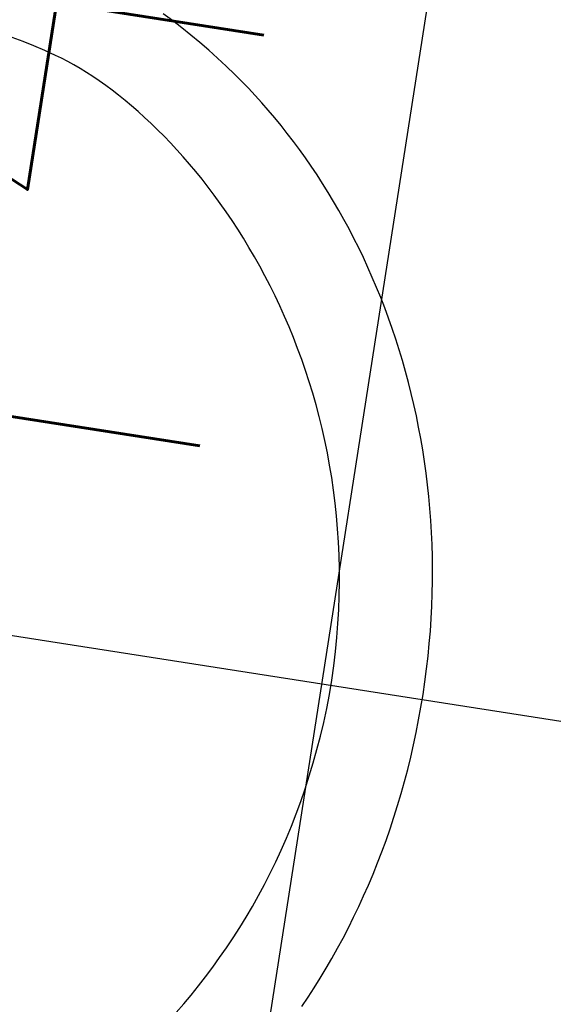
# Model space of a CAD drawing. Extents: x -38969 to 27108, y -24488 to 212598.
# Tile 248 of 256: x -7283 to -7266, y 40515 to 40546. Entities that reach past the tile are written whole.
import ezdxf
from ezdxf import colors
from ezdxf.entities.mleader import LeaderData, LeaderLine
from ezdxf.math import Vec2, Vec3

# ---------------------------------------------------------------- set-up
doc = ezdxf.new("R2010")
doc.units = 0
doc.header["$LTSCALE"] = 100
doc.header["$MEASUREMENT"] = 0
doc.layers.get('0').update_dxf_attribs({"linetype": 'CONTINUOUS'})
doc.layers.get('DEFPOINTS').update_dxf_attribs({"linetype": 'CONTINUOUS'})
for name, color, linetype in [('F_1-DIM100', 6, 'CONTINUOUS'), ('F_1-MEBLE', 5, 'CONTINUOUS'), ('F_1-PLYTKI', 140, 'CONTINUOUS'), ('t_1-TXT', 123, 'CONTINUOUS')]:
    doc.layers.add(name, color=color, linetype=linetype)
doc.styles.get("Standard").update_dxf_attribs({"font": 'romans.shx', "width": 0.7})
doc.dimstyles.new('DIM100', dxfattribs={"dimscale": 10, "dimtxt": 2, "dimasz": 1, "dimexe": 0, "dimexo": 0, "dimgap": 0.5, "dimtad": 1, "dimdec": 4, "dimrnd": 0.5, "dimdsep": 46, "dimtxsty": 'Standard', "dimblk1": 'TICK1', "dimblk2": 'TICK1', "dimsah": 1, "dimcen": 0, "dimse1": 1, "dimse2": 1, "dimclrd": 6, "dimclre": 6, "dimclrt": 123, "dimadec": 0, "dimazin": 0, "dimtfac": 1, "dimtdec": 4, "dimtmove": 2, "dimatfit": 3, "dimldrblk": 'TICK1', "dimfxl": 1, "dimtolj": 1, "dimarcsym": 0})

# ---------------------------------------------------------------- blocks, each defined once
blk = doc.blocks.new('TICK1')
at = {"color": 0}
for p, q in [((-1, -1), (1, 1)), ((0, -1), (0, 1)), ((0, 0), (-1, 0))]:
    blk.add_line(p, q, dxfattribs=at)
blk = doc.blocks.new('*D1584')
at = {"layer": 'DEFPOINTS', "color": 0}
for p in [(-7295.381, 40576.185), (-7177.799, 40557.866), (-7298.387, 40556.888)]:
    blk.add_point(p, dxfattribs=at)
at = {"layer": 'F_1-DIM100', "color": 6, "lineweight": -2, "transparency": 16777216}
blk.add_line((-7190.686, 40540.108), (-7288.506, 40555.348), dxfattribs=at)
at = {"layer": 'F_1-DIM100', "color": 6, "lineweight": -2, "transparency": 16777216, "xscale": 10, "yscale": 10, "zscale": 10}
for p, rotation in [((-7298.387, 40556.888), 171.1447089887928), ((-7180.805, 40538.569), 351.1447089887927)]:
    blk.add_blockref('TICK1', p, dxfattribs=dict(at, rotation=rotation))
at = {"layer": 'F_1-DIM100', "color": 123, "transparency": 16777216, "insert": (-7241.905, 40532.907), "char_height": 20, "attachment_point": 5, "rotation": 171.1447}
blk.add_mtext('\\A1;119', dxfattribs=at)
blk = doc.blocks.new('*D1626')
at = {"layer": 'DEFPOINTS', "color": 0}
for p in [(-7286.488, 40574.799), (-7265.96, 40571.601), (-7304.177, 40428.782)]:
    blk.add_point(p, dxfattribs=at)
at = {"layer": 'F_1-DIM100', "color": 6, "lineweight": -2, "transparency": 16777216}
blk.add_line((-7287.05, 40436.234), (-7267.5, 40561.721), dxfattribs=at)
at = {"layer": 'F_1-DIM100', "color": 6, "lineweight": -2, "transparency": 16777216, "xscale": 10, "yscale": 10, "zscale": 10}
for p, rotation in [((-7265.96, 40571.601), 81.14470898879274), ((-7288.59, 40426.354), 261.1447089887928)]:
    blk.add_blockref('TICK1', p, dxfattribs=dict(at, rotation=rotation))
at = {"layer": 'F_1-DIM100', "color": 123, "transparency": 16777216, "insert": (-7285.277, 40545.056), "char_height": 20, "attachment_point": 5, "rotation": 81.1447}
blk.add_mtext('\\A1;147', dxfattribs=at)
blk = doc.blocks.new('umyw szer 45')
for points in [[(10.387, -30.722), (10.062, -30.873), (9.734, -31.019), (9.401, -31.16), (9.065, -31.297), (8.725, -31.429), (8.381, -31.557), (8.034, -31.68), (7.684, -31.798), (7.33, -31.91), (6.972, -32.018), (6.611, -32.121), (6.247, -32.218), (5.88, -32.31), (5.509, -32.397), (5.135, -32.478), (4.758, -32.554), (4.378, -32.624), (3.994, -32.688), (3.608, -32.747), (3.218, -32.8), (2.826, -32.847), (2.431, -32.887), (2.032, -32.922), (1.631, -32.95), (1.228, -32.973), (0.821, -32.988), (0.412, -32.998), (0, -33.001), (0, -33.001), (-0.41, -32.998), (-0.818, -32.988), (-1.224, -32.973), (-1.626, -32.95), (-2.026, -32.922), (-2.424, -32.887), (-2.818, -32.847), (-3.21, -32.8), (-3.598, -32.747), (-3.984, -32.688), (-4.367, -32.624), (-4.747, -32.554), (-5.123, -32.478), (-5.497, -32.397), (-5.867, -32.31), (-6.235, -32.218), (-6.599, -32.121), (-6.959, -32.018), (-7.317, -31.91), (-7.671, -31.798), (-8.021, -31.68), (-8.369, -31.557), (-8.712, -31.429), (-9.052, -31.297), (-9.389, -31.16), (-9.721, -31.019), (-10.05, -30.873), (-10.376, -30.722), (-10.697, -30.567), (-11.015, -30.408), (-11.329, -30.245), (-11.639, -30.078), (-11.944, -29.907), (-12.246, -29.731), (-12.544, -29.552), (-12.838, -29.369), (-13.127, -29.183), (-13.413, -28.993), (-13.694, -28.799), (-13.971, -28.602), (-14.243, -28.401), (-14.511, -28.197), (-14.775, -27.99), (-15.034, -27.78), (-15.289, -27.567), (-15.539, -27.351), (-15.784, -27.132), (-16.025, -26.91), (-16.261, -26.685), (-16.492, -26.458), (-16.719, -26.228), (-16.941, -25.996), (-17.157, -25.761), (-17.369, -25.524), (-17.576, -25.285), (-17.778, -25.043), (-17.975, -24.8), (-18.167, -24.554), (-18.353, -24.307), (-18.535, -24.058), (-18.535, -24.058), (-18.75, -23.751), (-18.959, -23.44), (-19.162, -23.126), (-19.359, -22.81), (-19.55, -22.49), (-19.736, -22.167), (-19.915, -21.841), (-20.088, -21.512)], [(11.187, -26.802), (10.879, -26.996), (10.565, -27.185), (10.245, -27.371), (9.92, -27.552), (9.589, -27.728), (9.252, -27.899), (8.91, -28.065), (8.562, -28.227), (8.208, -28.382), (7.849, -28.532), (7.484, -28.677), (7.114, -28.815), (6.738, -28.947), (6.356, -29.073), (5.969, -29.193), (5.577, -29.305), (5.18, -29.411), (4.777, -29.509), (4.368, -29.6), (3.955, -29.684), (3.536, -29.76), (3.112, -29.828), (2.683, -29.888), (2.248, -29.94), (1.809, -29.983), (1.364, -30.018), (0.915, -30.044), (0.46, -30.06), (0, -30.068), (0, -30.068), (-0.46, -30.06), (-0.915, -30.044), (-1.364, -30.018), (-1.809, -29.983), (-2.248, -29.94), (-2.683, -29.888), (-3.112, -29.828), (-3.536, -29.76), (-3.955, -29.684), (-4.368, -29.6), (-4.777, -29.509), (-5.18, -29.411), (-5.577, -29.305), (-5.969, -29.193), (-6.356, -29.073), (-6.738, -28.947), (-7.114, -28.815), (-7.484, -28.677), (-7.849, -28.532), (-8.208, -28.382), (-8.562, -28.227), (-8.91, -28.065), (-9.252, -27.899), (-9.589, -27.728), (-9.92, -27.552), (-10.245, -27.371), (-10.565, -27.185), (-10.879, -26.996), (-11.186, -26.802), (-11.488, -26.605), (-11.785, -26.404), (-12.075, -26.199), (-12.359, -25.991), (-12.637, -25.78), (-12.909, -25.566), (-13.175, -25.35), (-13.435, -25.131), (-13.689, -24.909), (-13.937, -24.686), (-14.179, -24.46), (-14.414, -24.233), (-14.643, -24.004), (-14.866, -23.773), (-15.083, -23.542), (-15.293, -23.31), (-15.497, -23.076), (-15.694, -22.842), (-15.885, -22.608), (-16.07, -22.374), (-16.248, -22.139), (-16.42, -21.905), (-16.585, -21.671), (-16.743, -21.437), (-16.895, -21.204), (-17.04, -20.973), (-17.179, -20.742), (-17.311, -20.512), (-17.436, -20.284), (-17.554, -20.058), (-17.666, -19.834), (-17.77, -19.612), (-17.868, -19.392), (-17.959, -19.174), (-18.043, -18.959), (-18.12, -18.747), (-18.191, -18.538), (-18.254, -18.332), (-18.354, -17.972), (-18.445, -17.61), (-18.527, -17.248), (-18.6, -16.886)]]:
    blk.add_lwpolyline(points)

msp = doc.modelspace()

# ---------------------------------------------------------------- hatches: boundary and pattern name
at = {"layer": 'F_1-PLYTKI'}
h = msp.add_hatch(dxfattribs=at)
h.set_pattern_fill('ANSI37', color=5, scale=300, angle=45)
h.set_pattern_definition([(171.1447, (-2226.997, 44330.714), (-5.77273, -37.05301), []), (261.1447, (-2226.997, 44330.714), (37.05301, -5.77273), [])])
h.paths.add_polyline_path([(-7295.38052, 40576.1849), (-7303.58026, 40523.55383), (-7301.80326, 40523.95314), (-7299.67675, 40524.23852), (-7297.61525, 40524.35321), (-7295.6808, 40524.34389), (-7293.70515, 40524.2192), (-7291.45662, 40523.94618), (-7289.41725, 40523.51007), (-7287.33754, 40522.83641), (-7285.32332, 40521.94854), (-7283.39854, 40520.85221), (-7281.58647, 40519.55281), (-7279.9794, 40518.11675), (-7278.68499, 40516.68922), (-7277.52954, 40515.13088), (-7276.49952, 40513.42236), (-7275.60963, 40511.57512), (-7274.87526, 40509.60035), (-7274.31254, 40507.51116), (-7273.93752, 40505.32165), (-7273.78011, 40503.23838), (-7273.78746, 40501.28575), (-7273.95314, 40499.30696), (-7274.2851, 40497.27027), (-7274.76276, 40495.32986), (-7275.43599, 40493.30426), (-7276.35039, 40491.23353), (-7277.42546, 40489.31155), (-7278.64169, 40487.54762), (-7279.97933, 40485.94866), (-7281.42121, 40484.51973), (-7283.07597, 40483.16297), (-7284.95245, 40481.94909), (-7286.9475, 40480.96911), (-7289.04844, 40480.2058), (-7291.20406, 40479.67119), (-7293.38787, 40479.36309), (-7295.57847, 40479.2796), (-7297.72361, 40479.41732), (-7299.82046, 40479.76652), (-7301.76537, 40480.2072), (-7303.83135, 40480.80296), (-7305.95927, 40481.58508), (-7307.92709, 40482.48485), (-7309.81258, 40483.55086), (-7318.00962, 40430.9371), (-7303.18845, 40428.62801), (-7305.3436, 40414.79489), (-7320.16481, 40417.10398), (-7348.02784, 40238.26145), (-7230.44629, 40219.94266), (-7202.58325, 40398.78519), (-7218.39254, 40401.24822), (-7216.23738, 40415.08135), (-7200.4281, 40412.61831), (-7177.79901, 40557.86612)])
h.paths.add_polyline_path([(-7278.73372, 40309.51128), (-7274.7814, 40308.89552, -0.41421356), (-7259.76686, 40288.33917), (-7264.69292, 40256.7206, -0.41421356), (-7261.35636, 40252.15252), (-7262.43393, 40245.23596, -0.41421356), (-7267.00201, 40241.89939), (-7306.52522, 40248.05697, -0.41421356), (-7309.86179, 40252.62505), (-7308.78421, 40259.54161, -0.41421356), (-7304.21613, 40262.87817), (-7299.29007, 40294.49674, -0.41421356)], flags=16)
h.paths.add_polyline_path([(-7278.36139, 40305.40502), (-7276.38523, 40305.09714, -0.41421356), (-7263.87312, 40287.96684), (-7267.56767, 40264.25292, -0.41421356), (-7269.85171, 40262.58463), (-7297.51795, 40266.89494, -0.41421356), (-7299.18624, 40269.17898), (-7295.49169, 40292.8929, -0.41421356)], flags=0)

# ---------------------------------------------------------------- block references
at = {"layer": 'F_1-MEBLE', "xscale": -1, "rotation": 81.14470898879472}
msp.add_blockref('umyw szer 45', (-7302.66292, 40529.44214), dxfattribs=at)

# ---------------------------------------------------------------- dimensions: what is measured, and where the dimension line sits
at = {"layer": 'F_1-DIM100'}
dim = msp.add_linear_dim(base=(-7265.9605, 40571.60137), p1=(-7304.17653, 40428.78195), p2=(-7286.48784, 40574.79945), angle=81.144709, dimstyle='DIM100', dxfattribs=at)
dim.commit()
dim.dimension.update_dxf_attribs({"geometry": '*D1626', "text_midpoint": (-7285.27706, 40545.05639), "dimtype": 160})
dim = msp.add_linear_dim(base=(-7298.38697, 40556.88762), p1=(-7177.79901, 40557.86612), p2=(-7295.38052, 40576.1849), angle=171.144709, dimstyle='DIM100', dxfattribs=at)
dim.commit()
dim.dimension.update_dxf_attribs({"geometry": '*D1584', "text_midpoint": (-7241.9053, 40532.90702)})

# ---------------------------------------------------------------- leaders
at = {"layer": 't_1-TXT', "ltscale": 0.6}
ml = msp.add_multileader_mtext('Standard', dxfattribs=at)
ml.set_content('ppp=297,30', color=256)
ml.set_leader_properties()
ml.build(insert=Vec2(0, 0))
ml.multileader.update_dxf_attribs({"dogleg_length": 0.36, "arrow_head_size": 0.09})
ctx = ml.context
ctx.base_point, ctx.char_height, ctx.arrow_head_size, ctx.landing_gap_size, ctx.plane_origin, ctx.plane_x_axis, ctx.plane_y_axis = Vec3(-32072.77193, 59913.30266), 100, 0.09, 0.045, Vec3(-30900.37988, 64272.54371), Vec3(0.08192707, 0.99663833), Vec3(-0.99663833, 0.08192707)
notes = []
notes.append((ctx, [(0, (0, 0, 0), (0, 0), (1, 0), 1, [])]))
ctx.mtext.insert, ctx.mtext.text_direction, ctx.mtext.rotation, ctx.mtext.flow_direction = Vec3(-32139.2108, 59918.80931), Vec3(0.08192707, 0.99663833), 1.48877733, 5
ml = msp.add_multileader_mtext('Standard', dxfattribs=at)
ml.set_content('1kond.', color=256)
ml.set_leader_properties()
ml.build(insert=Vec2(0, 0))
ml.multileader.update_dxf_attribs({"dogleg_length": 0.36, "arrow_head_size": 0.09})
ctx = ml.context
ctx.base_point, ctx.char_height, ctx.arrow_head_size, ctx.landing_gap_size, ctx.plane_origin, ctx.plane_x_axis, ctx.plane_y_axis = Vec3(-32578.38797, 60152.18437), 100, 0.09, 0.045, Vec3(-31833.25262, 57759.6945), Vec3(0.08589852, 0.99630389), Vec3(-0.99630389, 0.08589852)
ctx.text_align_type = 2
notes.append((ctx, [(0, (0, 0, 0), (0, 0), (1, 0), 1, [])]))
ctx.mtext.insert, ctx.mtext.text_direction, ctx.mtext.rotation, ctx.mtext.alignment, ctx.mtext.flow_direction = Vec3(-32597.43945, 60513.29581), Vec3(0.08589852, 0.99630389), 1.48479182, 3, 5
for ctx, leaders in notes:
    for number, flags, end, landing, length, lines in leaders:
        leader = LeaderData()
        leader.index, (leader.has_last_leader_line, leader.has_dogleg_vector, leader.attachment_direction) = number, flags
        leader.last_leader_point, leader.dogleg_vector, leader.dogleg_length = Vec3(end), Vec3(landing), length
        for number, points, colour, breaks in lines:
            line = LeaderLine()
            line.index, line.vertices, line.color, line.breaks = number, Vec3.list(points), colors.encode_raw_color(colour), breaks
            leader.lines.append(line)
        ctx.leaders.append(leader)

doc.saveas('drawing.dxf')
